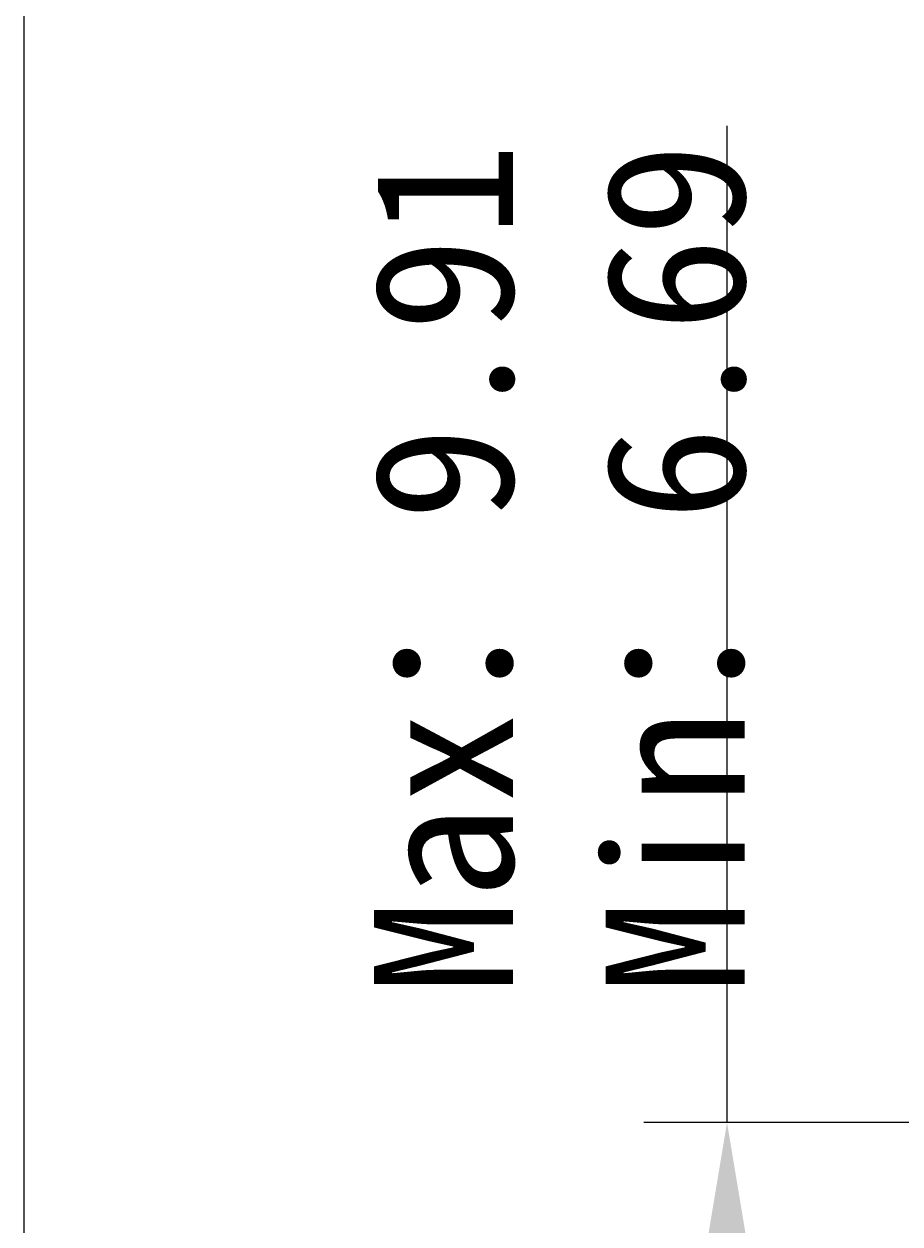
# Model space of a CAD drawing. Header units: millimetres. Extents: x 2789 to 5289, y -3142 to -1142.
# Tile 3 of 21: x 2789 to 3105, y -2817 to -2385. Entities that reach past the tile are written whole.
import ezdxf

# ---------------------------------------------------------------- set-up
doc = ezdxf.new("R2010")
doc.units = ezdxf.units.MM
doc.layers.add('標注線', color=7, linetype='Continuous')
doc.styles.get("Standard").update_dxf_attribs({"font": 'simsun.ttc'})
doc.dimstyles.new('ISO-25', dxfattribs={"dimtxt": 2.5, "dimasz": 40, "dimexe": 30, "dimexo": 0.625, "dimtad": 1, "dimdec": 4, "dimdsep": 46, "dimlunit": 6, "dimtxsty": 'Standard', "dimcen": 2.5, "dimadec": 0, "dimazin": 0, "dimtfac": 1, "dimtdec": 4, "dimtmove": 0, "dimatfit": 3, "dimfxl": 1, "dimtolj": 1, "dimtzin": 0, "dimarcsym": 0})

# ---------------------------------------------------------------- blocks, each defined once
blk = doc.blocks.new('*D50')
at = {"layer": 'Defpoints', "color": 0}
for p in [(3305.6, -2780.36), (3042.4, -2914.16), (3329.6, -2914.16)]:
    blk.add_point(p, dxfattribs=at)
at = {"layer": '標注線', "color": 0, "lineweight": -2}
for p, q in [((3042.4, -2780.36), (3042.4, -2421.79)), ((3304.98, -2780.36), (3012.4, -2780.36)), ((3042.4, -2820.36), (3042.4, -2874.16)), ((3328.98, -2914.16), (3012.4, -2914.16))]:
    blk.add_line(p, q, dxfattribs=at)
at = {"layer": '標注線', "color": 0}
for points in [[(3049.07, -2820.36), (3035.73, -2820.36), (3042.4, -2780.36)], [(3035.73, -2874.16), (3049.07, -2874.16), (3042.4, -2914.16)]]:
    blk.add_solid(points, dxfattribs=at)
at = {"layer": '標注線', "color": 0, "insert": (2982.47, -2581.07), "char_height": 2.5, "attachment_point": 5, "rotation": 90}
blk.add_mtext('{{\\H20x;Max：9.91\\PMin：6.69}}', dxfattribs=at)

msp = doc.modelspace()

# ---------------------------------------------------------------- linework, layer by layer
at = {"layer": '標注線'}
msp.add_line((2789.36266, -1141.7867), (2789.36266, -3141.7867), dxfattribs=at)

# ---------------------------------------------------------------- dimensions: what is measured, and where the dimension line sits
dim = msp.add_linear_dim(base=(3042.4002, -2914.15503), p1=(3305.60468, -2780.35503), p2=(3329.60468, -2914.15503), angle=90, text='{{\\H20x;Max：9.91\\PMin：6.69}}', dimstyle='ISO-25', override={"dimdec": 1, "dimdsep": 44, "dimlunit": 2, "dimtdec": 1, "dimtolj": 0, "dimtzin": 8}, dxfattribs=at)
dim.commit()
dim.dimension.update_dxf_attribs({"geometry": '*D50', "text_midpoint": (3042.4002, -2581.07081), "dimtype": 160})

doc.saveas('drawing.dxf')
